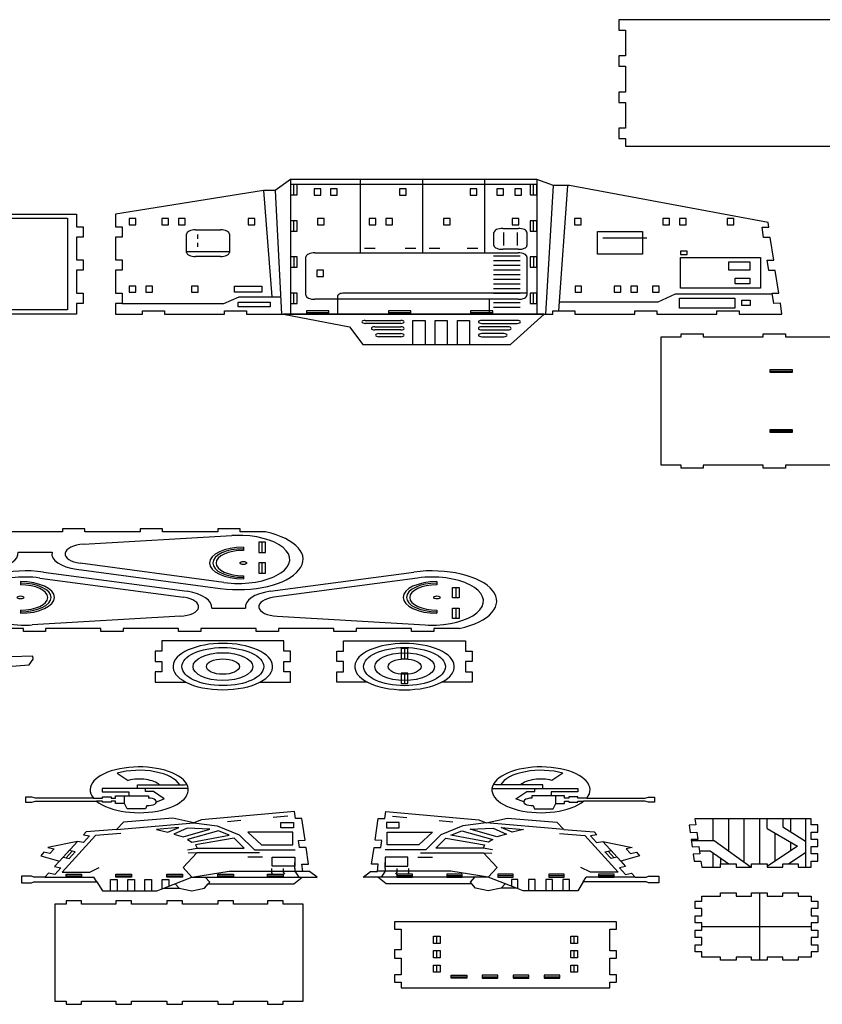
# Model space of a CAD drawing. Header units: centimetres. Extents: x -61 to 115850, y -602 to 46067.
# Tile 9 of 10: x 18808 to 56237, y 134 to 46067. Entities that reach past the tile are written whole.
import ezdxf

# ---------------------------------------------------------------- set-up
doc = ezdxf.new("R2010")
doc.units = ezdxf.units.CM
doc.header["$MEASUREMENT"] = 0
doc.layers.get('0').update_dxf_attribs({"linetype": 'CONTINUOUS'})
for name, color, linetype in [('corte', 1, 'CONTINUOUS'), ('corte interno', 6, 'CONTINUOUS'), ('detalhes', 2, 'CONTINUOUS'), ('engates', 5, 'CONTINUOUS'), ('furos', 3, 'CONTINUOUS')]:
    doc.layers.add(name, color=color, linetype=linetype)

# ---------------------------------------------------------------- blocks, each defined once
blk = doc.blocks.new('atat_all_parts')
at = {"layer": 'corte'}
for points in [[(581.05, 957.73), (454.05, 957.73), (454.05, 947.73), (457.05, 947.73), (457.05, 922.73), (454.05, 922.73), (454.05, 912.73), (457.05, 912.73), (457.05, 887.73), (454.05, 887.73), (454.05, 877.73), (457.05, 877.73), (457.05, 852.73), (454.05, 852.73), (454.05, 842.73), (457.05, 842.73), (457.05, 835.51), (581.05, 835.51)], [(209.45, 672.97), (85.45, 672.97)], [(85.45, 769.66), (209.45, 769.66), (209.45, 757.27), (212.45, 757.27), (212.45, 747.27), (209.45, 747.27), (209.45, 725.27), (212.45, 725.27), (212.45, 715.27), (209.45, 715.27), (209.45, 693.27), (212.45, 693.27), (212.45, 683.27), (209.45, 683.27), (209.45, 672.97)], [(556.11, 526.85), (529.11, 526.85), (529.11, 523.85), (519.11, 523.85), (519.11, 526.85), (492.11, 526.85), (492.11, 523.85), (482.11, 523.85), (482.11, 526.85), (473.03, 526.85), (473.03, 650.85), (482.11, 650.85), (482.11, 653.85), (492.11, 653.85), (492.11, 650.85), (519.11, 650.85), (519.11, 653.85), (529.11, 653.85), (529.11, 650.85), (556.11, 650.85)], [(170.28, 330.65), (188.08, 333.72), (189.93, 339.02), (189.72, 342.02), (179.74, 341.31)], [(215.39, 168.06), (212.66, 161.61), (209.9, 162.78), (196.57, 156.84), (199.33, 155.67), (197.39, 151.07), (194.69, 152.21), (193.34, 148.88), (201.8, 143.6), (199.63, 138.46), (202.39, 137.29), (199.67, 130.84), (196.9, 132.01), (195.24, 128.08), (190.24, 128.08), (189.24, 129.08), (184.61, 129.08), (184.61, 122.58), (189.24, 122.58), (190.24, 123.58), (218.65, 123.58), (221.15, 114.86), (245.73, 114.86), (248.78, 117.41), (255.71, 117.41), (261.49, 115.07), (267.24, 117.5), (268.89, 121.58), (307.52, 121.58), (311.27, 128.08), (317.95, 128.08), (314.55, 133.8), (311.47, 133.6), (311.14, 140.59), (314.14, 140.78), (312.96, 156.92), (309.97, 156.72), (309.52, 163.71), (312.51, 163.9), (311.15, 184.99), (308.15, 184.79), (307.7, 191.78), (265.78, 183.52), (262.41, 180.7), (252.88, 185.22), (230.65, 181.24), (227.49, 174.44), (213.79, 171.99), (212.62, 169.23), (215.39, 168.06)], [(441.26, 168.06), (443.98, 161.61), (446.74, 162.78), (460.08, 156.84), (457.31, 155.67), (459.26, 151.07), (461.96, 152.21), (463.31, 148.88), (454.85, 143.6), (457.02, 138.46), (454.25, 137.29), (456.98, 130.84), (459.74, 132.01), (461.4, 128.08), (466.4, 128.08), (467.4, 129.08), (472.03, 129.08), (472.03, 122.58), (467.4, 122.58), (466.4, 123.58), (438, 123.58), (435.5, 114.86), (410.91, 114.86), (407.87, 117.41), (400.93, 117.41), (395.15, 115.07), (389.4, 117.5), (387.75, 121.58), (349.13, 121.58), (345.37, 128.08), (338.69, 128.08), (342.09, 133.8), (345.18, 133.6), (345.5, 140.59), (342.51, 140.78), (343.68, 156.92), (346.67, 156.72), (347.13, 163.71), (344.13, 163.9), (345.5, 184.99), (348.49, 184.79), (348.95, 191.78), (390.87, 183.52), (394.23, 180.7), (403.76, 185.22), (426, 181.24), (429.15, 174.44), (442.85, 171.99), (444.02, 169.23), (441.26, 168.06)]]:
    blk.add_lwpolyline(points, dxfattribs=at)
for points in [[(424.2, 672.97), (424.2, 675.97), (434.2, 675.97), (434.2, 672.97), (461.2, 672.97), (461.2, 675.97), (471.2, 675.97), (471.2, 672.97), (498.2, 672.97), (498.2, 675.97), (508.2, 675.97), (508.2, 672.97), (527.57, 672.97), (526.84, 683.32), (523.84, 683.1), (523.13, 693.08), (526.13, 693.29), (524.57, 715.24), (521.58, 715.02), (520.87, 725), (523.86, 725.21), (522.3, 747.16), (519.31, 746.94), (518.6, 756.92), (521.6, 757.13), (521.29, 761.4), (431.83, 797.36), (424.54, 797.36), (417.1, 803.19), (305.91, 803.19), (299.09, 792.5), (293.74, 792.5), (227.13, 769.66), (227.13, 757.27), (230.13, 757.27), (230.13, 747.27), (227.13, 747.27), (227.13, 725.27), (230.13, 725.27), (230.13, 715.27), (227.13, 715.27), (227.13, 693.27), (230.13, 693.27), (230.13, 683.27), (227.13, 683.27), (227.13, 672.97), (239.2, 672.97), (239.2, 675.97), (249.2, 675.97), (249.2, 672.97), (276.2, 672.97), (276.2, 675.97), (286.2, 675.97), (286.2, 672.97), (302.88, 672.97), (332.52, 660.56), (338.59, 643.34), (405.21, 643.34), (420.32, 672.97)], [(488.74, 178.65), (485.74, 178.45), (486.19, 171.47), (489.19, 171.66), (489.64, 164.68), (486.65, 164.48), (487.1, 157.5), (490.09, 157.69), (490.55, 150.7), (487.55, 150.51), (488, 143.53), (491, 143.72), (491.37, 137.91), (499.89, 137.91), (499.89, 140.91), (506.89, 140.91), (506.89, 137.91), (513.89, 137.91), (513.89, 140.91), (520.89, 140.91), (520.89, 137.91), (527.89, 137.91), (527.89, 140.91), (534.89, 140.91), (534.89, 137.91), (540.77, 137.91), (540.77, 143.73), (543.77, 143.73), (543.77, 150.73), (540.77, 150.73), (540.77, 157.73), (543.77, 157.73), (543.77, 164.73), (540.77, 164.73), (540.77, 171.73), (543.77, 171.73), (543.77, 178.73), (540.77, 178.73), (540.77, 184.55), (488.35, 184.55)], [(543.77, 62.86), (543.77, 55.86), (540.77, 55.86), (540.77, 50.86), (534.89, 50.86), (534.89, 47.86), (527.89, 47.86), (527.89, 50.86), (520.89, 50.86), (520.89, 47.86), (513.89, 47.86), (513.89, 50.86), (506.89, 50.86), (506.89, 47.86), (499.89, 47.86), (499.89, 50.86), (491.37, 50.86), (491.37, 55.86), (488.37, 55.86), (488.37, 62.86), (491.37, 62.86), (491.37, 69.86), (488.37, 69.86), (488.37, 76.86), (491.37, 76.86), (491.37, 83.86), (488.37, 83.86), (488.37, 90.86), (491.37, 90.86), (491.37, 97.86), (488.37, 97.86), (488.37, 104.86), (491.37, 104.86), (491.37, 109.86), (499.89, 109.86), (499.89, 112.86), (506.89, 112.86), (506.89, 109.86), (513.89, 109.86), (513.89, 112.86), (520.89, 112.86), (520.89, 109.86), (527.89, 109.86), (527.89, 112.86), (534.89, 112.86), (534.89, 109.86), (540.77, 109.86), (540.77, 104.86), (543.77, 104.86), (543.77, 97.86), (540.77, 97.86), (540.77, 90.86), (543.77, 90.86), (543.77, 83.86), (540.77, 83.86), (540.77, 76.86), (543.77, 76.86), (543.77, 69.86), (540.77, 69.86), (540.77, 62.86)], [(199.77, 8.17), (204.77, 8.17), (204.77, 5.17), (211.77, 5.17), (211.77, 8.17), (227.22, 8.17), (227.22, 5.17), (234.22, 5.17), (234.22, 8.17), (250.22, 8.17), (250.22, 5.17), (257.22, 5.17), (257.22, 8.17), (257.22, 8.17), (273.22, 8.17), (273.22, 5.17), (280.22, 5.17), (280.22, 8.17), (295.67, 8.17), (295.67, 5.17), (302.67, 5.17), (302.67, 8.17), (311.63, 8.17), (311.63, 102.17), (302.67, 102.17), (302.67, 105.17), (295.67, 105.17), (295.67, 102.17), (280.22, 102.17), (280.22, 105.17), (273.22, 105.17), (273.22, 102.17), (257.22, 102.17), (257.22, 105.17), (250.22, 105.17), (250.22, 102.17), (234.22, 102.17), (234.22, 105.17), (227.22, 105.17), (227.22, 102.17), (211.77, 102.17), (211.77, 105.17), (204.77, 105.17), (204.77, 102.17), (199.77, 102.17)], [(352.91, 77.93), (355.91, 77.93), (355.91, 57.81), (352.91, 57.81), (352.91, 49.81), (355.91, 49.81), (355.91, 33.64), (352.91, 33.64), (352.91, 26.64), (355.91, 26.64), (355.91, 21.11), (449.91, 21.11), (449.91, 26.64), (452.91, 26.64), (452.91, 33.64), (449.91, 33.64), (449.91, 49.81), (452.91, 49.81), (452.91, 56.81), (449.91, 56.81), (449.91, 77.93), (452.91, 77.93), (452.91, 84.93), (352.91, 84.93)]]:
    blk.add_lwpolyline(points, close=True, dxfattribs=at)
for points in [[(183.19, 442.57), (198.44, 442.57, 0.363982), (209.51, 426.13), (274.31, 407.49, 0.925628), (294.71, 462.13), (283.21, 462.13), (283.21, 465.13), (273.21, 465.13), (273.21, 462.13), (248.21, 462.13), (248.21, 465.13), (238.21, 465.13), (238.21, 462.13), (213.21, 462.13), (213.21, 465.13), (203.21, 465.13), (203.21, 462.13), (178.21, 462.13), (178.21, 465.13), (168.21, 465.13), (168.21, 462.13), (143.21, 462.13), (143.21, 465.13), (133.21, 465.13), (133.21, 462.13), (108.21, 462.13), (108.21, 465.13), (98.21, 465.13), (98.21, 462.13), (86.91, 462.13, 0.925628), (107.31, 407.49), (172.11, 426.13, 0.329306)], [(270.49, 388.28), (285.75, 388.28, -0.363982), (296.82, 404.72), (361.62, 423.35, -0.925628), (382.01, 368.71), (370.52, 368.71), (370.52, 365.71), (360.52, 365.71), (360.52, 368.71), (335.52, 368.71), (335.52, 365.71), (325.52, 365.71), (325.52, 368.71), (300.52, 368.71), (300.52, 365.71), (290.52, 365.71), (290.52, 368.71), (265.52, 368.71), (265.52, 365.71), (255.52, 365.71), (255.52, 368.71), (230.52, 368.71), (230.52, 365.71), (220.52, 365.71), (220.52, 368.71), (195.52, 368.71), (195.52, 365.71), (185.52, 365.71), (185.52, 368.71), (174.22, 368.71, -0.925628), (194.62, 423.35), (259.42, 404.72, -0.329306)], [(244.97, 316.89), (258.77, 316.89, 0.445958), (292.17, 316.89), (305.97, 316.89), (305.97, 326.89), (302.97, 326.89), (302.97, 336.89), (305.97, 336.89), (305.97, 346.89), (302.97, 346.89), (302.97, 356.73), (247.97, 356.73), (247.97, 346.89), (244.97, 346.89), (244.97, 336.89), (247.97, 336.89), (247.97, 326.89), (244.97, 326.89)], [(326.9, 326.85), (329.9, 326.85), (329.9, 336.85), (326.9, 336.85), (326.9, 346.85), (329.9, 346.85), (329.9, 356.7), (384.9, 356.7), (384.9, 346.85), (387.9, 346.85), (387.9, 336.85), (384.9, 336.85), (384.9, 326.85), (387.9, 326.85), (387.9, 316.85), (374.1, 316.85, -0.445958), (340.7, 316.85), (326.9, 316.85)], [(186.48, 200.7), (189.3, 200.7), (190.93, 201.7), (218.53, 201.7, 26.588888), (217.1, 204.7), (190.93, 204.7), (189.3, 205.7), (186.48, 205.7)], [(470.16, 200.7), (467.34, 200.7), (465.71, 201.7), (438.11, 201.7, -26.588888), (439.54, 204.7), (465.71, 204.7), (467.34, 205.7), (470.16, 205.7)]]:
    blk.add_lwpolyline(points, format="xyb", close=True, dxfattribs=at)
at = {"layer": 'corte interno'}
for p, q in [((307.41, 788.19), (307.41, 798.19)), ((415.6, 788.19), (415.6, 798.19)), ((307.41, 753.19), (307.41, 763.19)), ((415.6, 753.19), (415.6, 763.19)), ((307.41, 728.19), (307.41, 718.19)), ((415.6, 728.19), (415.6, 718.19)), ((307.41, 683.19), (307.41, 693.19)), ((415.6, 683.19), (415.6, 693.19)), ((313.2, 674.47), (323.2, 674.47)), ((350.2, 674.47), (360.2, 674.47)), ((387.2, 674.47), (397.2, 674.47)), ((522.21, 617.85), (532.21, 617.85)), ((522.21, 559.85), (532.21, 559.85)), ((293.21, 442.28), (293.21, 452.28)), ((293.21, 422.28), (293.21, 432.28)), ((380.51, 408.56), (380.51, 398.56)), ((380.51, 388.56), (380.51, 378.56)), ((357.4, 349.27), (357.4, 339.27)), ((357.4, 325.68), (357.4, 315.68)), ((207.51, 153.26), (204.78, 146.81)), ((449.14, 153.26), (451.86, 146.81)), ((204.77, 129.58), (211.77, 129.58)), ((227.22, 129.58), (234.22, 129.58)), ((250.22, 129.58), (257.22, 129.58)), ((273.22, 129.58), (280.22, 129.58)), ((295.67, 129.58), (302.67, 129.58)), ((360.98, 129.58), (353.98, 129.58)), ((383.43, 129.58), (376.43, 129.58)), ((406.43, 129.58), (399.43, 129.58)), ((429.43, 129.58), (422.43, 129.58)), ((451.88, 129.58), (444.88, 129.58)), ((371.91, 64.12), (371.91, 71.12)), ((433.91, 64.12), (433.91, 71.12)), ((371.91, 50.12), (371.91, 57.12)), ((433.91, 50.12), (433.91, 57.12)), ((371.91, 36.12), (371.91, 43.12)), ((433.91, 36.12), (433.91, 43.12)), ((378.41, 31.8), (385.41, 31.8)), ((392.41, 31.8), (399.41, 31.8)), ((406.41, 31.8), (413.41, 31.8)), ((420.4, 31.8), (427.41, 31.8))]:
    blk.add_line(p, q, dxfattribs=at)
for centre, start, end in [((284.7, 432.06), 90, 270), ((184.22, 398.78), 270, 90), ((372.01, 398.78), 90, 270)]:
    blk.add_arc(centre, 13.79, start, end, dxfattribs=at)
at = {"layer": 'detalhes'}
for p, q in [((305.91, 803.19), (305.91, 672.97)), ((337.44, 803.19), (337.44, 732.2)), ((365.44, 803.19), (365.44, 732.2)), ((393.44, 803.19), (393.44, 732.2)), ((417.1, 803.19), (417.1, 672.97)), ((417.1, 798.19), (305.91, 798.19)), ((421.1, 672.97), (424.54, 797.36)), ((426.93, 675.97), (431.04, 797.36)), ((293.74, 792.5), (297.52, 689.49)), ((299.09, 792.5), (301.91, 672.97)), ((402.22, 739.2), (402.22, 751.78)), ((408.1, 751.78), (408.1, 739.2)), ((264.13, 745.78), (264.13, 749.78)), ((446.87, 746.76), (466.65, 746.76)), ((264.13, 738), (264.13, 742)), ((259.14, 733.5), (278.41, 733.5)), ((397.5, 729.2), (409.5, 729.2)), ((397.5, 724.7), (409.5, 724.7)), ((397.5, 720.2), (409.5, 720.2)), ((397.5, 715.7), (409.5, 715.7)), ((397.5, 711.2), (409.5, 711.2)), ((397.5, 706.7), (409.5, 706.7)), ((397.5, 702.2), (409.5, 702.2)), ((397.5, 697.7), (409.5, 697.7)), ((397.5, 693.2), (409.5, 693.2)), ((275.91, 683.27), (282.75, 689.49)), ((282.75, 689.49), (301.52, 689.49)), ((471.82, 684.65), (479.59, 692.55)), ((479.59, 692.55), (523.17, 692.55)), ((395.5, 687.2), (395.5, 672.97)), ((397.5, 684.2), (409.5, 684.2)), ((427.22, 684.65), (471.82, 684.65)), ((230.13, 683.27), (275.91, 683.27)), ((397.5, 679.7), (409.5, 679.7)), ((302.88, 672.97), (420.32, 672.97)), ((420.32, 672.97), (302.88, 672.97)), ((231.07, 199.37), (231.07, 206.84)), ((425.58, 199.37), (425.58, 206.84)), ((304.7, 187.11), (298.19, 185.83)), ((351.94, 187.11), (358.45, 185.83)), ((283.63, 182.96), (277.56, 181.76)), ((373.02, 182.96), (379.09, 181.76)), ((496.39, 184.55), (496.39, 163.54)), ((503.39, 184.55), (503.39, 153.76)), ((510.39, 184.55), (510.39, 142.98)), ((517.39, 184.55), (517.39, 140.91)), ((520.92, 175.38), (520.92, 184.55)), ((527.89, 184.55), (527.89, 176.85)), ((527.89, 184.55), (527.89, 176.85)), ((531.39, 184.55), (531.39, 172.16)), ((538.11, 184.55), (538.11, 137.91)), ((520.92, 175.38), (534.54, 158.26)), ((527.89, 176.85), (538.11, 163.14)), ((524.39, 171.02), (524.39, 143.57)), ((201.8, 143.6), (209.9, 162.78)), ((454.85, 143.6), (446.74, 162.78)), ((486.71, 163.54), (497.07, 163.54)), ((497.07, 163.54), (513.67, 137.91)), ((531.39, 162.22), (531.39, 153.69)), ((259.54, 154.45), (263.86, 156.18)), ((397.11, 154.45), (392.79, 156.18)), ((534.54, 158.26), (520.89, 138.51)), ((263.7, 151.69), (259.83, 151.48)), ((392.95, 151.69), (396.81, 151.48)), ((490.35, 153.76), (495.19, 153.76)), ((495.19, 153.76), (503.6, 140.91)), ((496.39, 151.92), (496.39, 137.91)), ((538.11, 151.77), (530.6, 140.91)), ((293.28, 147.44), (286.72, 147.44)), ((363.37, 147.44), (369.93, 147.44)), ((499.89, 146.57), (499.89, 140.91)), ((307.95, 136.46), (307.95, 142.34)), ((348.69, 136.46), (348.69, 142.34)), ((195.24, 128.08), (217.36, 128.08)), ((218.65, 123.58), (217.36, 128.08)), ((261.49, 128.08), (311.27, 128.08)), ((395.15, 128.08), (345.37, 128.08)), ((438, 123.58), (439.29, 128.08)), ((461.4, 128.08), (439.29, 128.08))]:
    blk.add_line(p, q, dxfattribs=at)
for points in [[(319.57, 788.12), (319.57, 794.12), (316.57, 794.12), (316.57, 788.12)], [(327.07, 788.12), (327.07, 794.12), (324.07, 794.12), (324.07, 788.12)], [(358.12, 788.12), (358.12, 794.12), (355.12, 794.12), (355.12, 788.12)], [(389.97, 788.12), (389.97, 794.12), (386.97, 794.12), (386.97, 788.12)], [(402.07, 788.12), (402.07, 794.12), (399.07, 794.12), (399.07, 788.12)], [(410.07, 788.12), (410.07, 794.12), (407.07, 794.12), (407.07, 788.12)], [(89.45, 765.66), (205.45, 765.66), (205.45, 676.97), (89.45, 676.97)], [(236.2, 759.28), (236.2, 765.28), (233.2, 765.28), (233.2, 759.28)], [(251.02, 759.28), (251.02, 765.28), (248.02, 765.28), (248.02, 759.28)], [(258.52, 759.28), (258.52, 765.28), (255.52, 765.28), (255.52, 759.28)], [(289.94, 759.28), (289.94, 765.28), (286.94, 765.28), (286.94, 759.28)], [(321.12, 759.28), (321.12, 765.28), (318.12, 765.28), (318.12, 759.28)], [(344.48, 759.28), (344.48, 765.28), (341.48, 765.28), (341.48, 759.28)], [(351.98, 759.28), (351.98, 765.28), (348.98, 765.28), (348.98, 759.28)], [(377.95, 759.28), (377.95, 765.28), (374.95, 765.28), (374.95, 759.28)], [(408.97, 759.28), (408.97, 765.28), (405.97, 765.28), (405.97, 759.28)], [(437.08, 759.28), (437.08, 765.28), (434.08, 765.28), (434.08, 759.28)], [(476.92, 759.28), (476.92, 765.28), (473.92, 765.28), (473.92, 759.28)], [(484.42, 759.28), (484.42, 765.28), (481.42, 765.28), (481.42, 759.28)], [(505.89, 759.28), (505.89, 765.28), (502.89, 765.28), (502.89, 759.28)], [(444.41, 752.95), (464.65, 752.95), (464.65, 730.79), (444.41, 730.79)], [(481.76, 730.66), (484.76, 730.66), (484.76, 733.66), (481.76, 733.66)], [(481.76, 727.66), (517.9, 727.66), (517.9, 698.03), (481.76, 698.03)], [(503.58, 723.51), (513.15, 723.51), (513.15, 715.47), (503.58, 715.47)], [(320.91, 709.4), (320.91, 715.4), (317.91, 715.4), (317.91, 709.4)], [(506.51, 707.62), (513.15, 707.62), (513.15, 702.04), (506.51, 702.04)], [(236.2, 694.08), (236.2, 700.08), (233.2, 700.08), (233.2, 694.08)], [(243.7, 694.08), (243.7, 700.08), (240.7, 700.08), (240.7, 694.08)], [(264.4, 694.08), (264.4, 700.08), (261.4, 700.08), (261.4, 694.08)], [(280.75, 700.02), (293.03, 700.02), (293.03, 693.99), (280.75, 693.99)], [(437.25, 694.02), (437.25, 700.02), (434.25, 700.02), (434.25, 694.02)], [(454.86, 694.02), (454.86, 700.02), (451.86, 700.02), (451.86, 694.02)], [(462.36, 694.02), (462.36, 700.02), (459.36, 700.02), (459.36, 694.02)], [(472.21, 694.02), (472.21, 700.02), (469.21, 700.02), (469.21, 694.02)], [(481.35, 688.38), (506.29, 688.38), (506.29, 678.58), (481.35, 678.58)], [(282.33, 684.44), (296.83, 684.44), (296.83, 679.94), (282.33, 679.94)], [(509.54, 686.41), (513.18, 686.41), (513.18, 681.22), (509.54, 681.22)], [(301.67, 180.9), (307.38, 180.9), (307.38, 175.96), (301.67, 175.96)], [(354.98, 180.9), (349.27, 180.9), (349.27, 175.96), (354.98, 175.96)], [(250.7, 171.77), (255.62, 176.23), (245.58, 174.33)], [(253.33, 169.85), (257.57, 167.14), (269.63, 174.5), (259.34, 175.47)], [(403.31, 169.85), (399.07, 167.14), (387.01, 174.5), (397.3, 175.47)], [(405.94, 171.77), (401.02, 176.23), (411.06, 174.33)], [(259.5, 164.67), (261.46, 162.02), (278.32, 168.76), (273.46, 172.91)], [(286.7, 171.86), (292.85, 159.32), (307.05, 159.32), (307.05, 171.86)], [(369.94, 171.86), (363.8, 159.32), (349.6, 159.32), (349.6, 171.86)], [(397.15, 164.67), (395.19, 162.02), (378.33, 168.76), (383.18, 172.91)], [(263.86, 156.18), (285.15, 156.18), (280.58, 165.92), (263.2, 159.42)], [(392.79, 156.18), (371.49, 156.18), (376.07, 165.92), (393.45, 159.42)], [(297.72, 147.44), (307.95, 147.44), (307.95, 138.96), (297.72, 138.96)], [(358.93, 147.44), (348.69, 147.44), (348.69, 138.96), (358.93, 138.96)]]:
    blk.add_lwpolyline(points, close=True, dxfattribs=at)
for points in [[(401.72, 755.78), (408.6, 755.78, -0.414214), (412.6, 751.78), (412.6, 739.14, -0.443852), (408.6, 735.7), (401.72, 735.7, -0.443852), (397.72, 739.14), (397.72, 751.78, -0.414214)], [(263.13, 754.39), (274.41, 754.39, -0.414214), (278.41, 750.39), (278.41, 732.62, -0.414214), (274.41, 728.62), (263.13, 728.62, -0.414214), (259.13, 732.62), (259.13, 750.39, -0.414214)], [(316.91, 732.2), (408.6, 732.2, -0.414214), (412.6, 728.2), (412.6, 691.2, -0.414214), (408.6, 687.2), (316.91, 687.2, -0.414214), (312.91, 691.2), (312.91, 728.2, -0.414214)], [(339.7, 666.87), (355.7, 666.87, -1), (355.7, 663.87), (339.7, 663.87, -1)], [(408.18, 666.87), (392.18, 666.87, 1), (392.18, 663.87), (408.18, 663.87, 1)], [(343.93, 660.56), (355.7, 660.56, -1), (355.7, 657.56), (343.93, 657.56, -1)], [(403.96, 660.56), (392.18, 660.56, 1), (392.18, 657.56), (403.96, 657.56, 1)], [(345.76, 651.06, -1), (345.76, 654.06), (355.7, 654.06, -1), (355.7, 651.06)], [(402.12, 651.06, 1), (402.12, 654.06), (392.18, 654.06, 1), (392.18, 651.06)], [(275.97, 413.26), (211.17, 431.89, -0.815673), (212.6, 450.28), (279.46, 458.66, -0.053847), (284.45, 458.76, -1.100694), (275.97, 413.26)], [(192.96, 417.59), (257.77, 398.95, -0.815673), (256.33, 380.56), (189.48, 372.18, -0.053847), (184.48, 372.09, -1.100694), (192.96, 417.59)], [(363.28, 417.59), (298.47, 398.95, 0.815673), (299.91, 380.56), (366.76, 372.18, 0.053847), (371.76, 372.09, 1.100694), (363.28, 417.59)]]:
    blk.add_lwpolyline(points, format="xyb", close=True, dxfattribs=at)
for points in [[(339.35, 736.7), (344.17, 736.7)], [(357.62, 736.7), (362.44, 736.7)], [(368.44, 736.7), (373.26, 736.7)], [(385.62, 736.7), (390.44, 736.7)], [(361.2, 643.34), (361.2, 666.87), (366.68, 666.87), (366.68, 643.34)], [(371.2, 643.34), (371.2, 666.87), (376.68, 666.87), (376.68, 643.34)], [(381.2, 643.34), (381.2, 666.87), (386.68, 666.87), (386.68, 643.34)], [(236.98, 214.1), (236.98, 217.41), (258.19, 217.41), (259.27, 217.69)], [(419.67, 214.1), (419.67, 217.41), (398.45, 217.41), (397.37, 217.69)], [(259.83, 214.1), (221.11, 214.1), (221.11, 210.6), (233.11, 210.6), (233.11, 206.84)], [(245.52, 201.05), (249.05, 203.92), (244.18, 211.08), (240.58, 211.08), (240.58, 214.1)], [(396.81, 214.1), (435.53, 214.1), (435.53, 210.6), (423.53, 210.6), (423.53, 206.84)], [(411.13, 201.05), (407.6, 203.92), (412.46, 211.08), (416.07, 211.08), (416.07, 214.1)], [(227.49, 174.44), (262.41, 180.7), (262.41, 180.7), (272.91, 177.91), (282.86, 169.28), (289.72, 154.69), (308.06, 154.69)], [(429.15, 174.44), (394.23, 180.7), (394.23, 180.7), (383.73, 177.91), (373.79, 169.28), (366.92, 154.69), (348.59, 154.69)], [(229.42, 170.47), (217.98, 168.42), (202.96, 132.85), (215.47, 132.85), (219.72, 137.47)], [(427.22, 170.47), (438.66, 168.42), (453.69, 132.85), (441.18, 132.85), (436.92, 137.47)], [(292.04, 151.69), (263.7, 151.69), (257.56, 137.51), (261.49, 128.08)], [(364.61, 151.69), (392.95, 151.69), (399.09, 137.51), (395.15, 128.08)], [(248.78, 117.41), (261.49, 128.08), (278.38, 133.97), (311.44, 133.97)], [(297.45, 136.46), (297.45, 132.4), (297.86, 131.08)], [(302.7, 136.46), (302.7, 132.92), (303.27, 131.08)], [(307.95, 136.46), (307.95, 133.97), (309.76, 128.08)], [(407.87, 117.41), (395.15, 128.08), (378.27, 133.97), (345.2, 133.97)], [(348.69, 136.46), (348.69, 133.97), (346.88, 128.08)], [(353.94, 136.46), (353.94, 132.92), (353.38, 131.08)], [(359.19, 136.46), (359.19, 132.4), (358.79, 131.08)], [(224.84, 114.86), (224.84, 125.87), (227.83, 125.87), (227.83, 114.86)], [(232.59, 114.86), (232.59, 125.87), (235.59, 125.87), (235.59, 114.86)], [(240.35, 114.86), (240.35, 125.87), (243.34, 125.87), (243.34, 114.86)], [(248.1, 116.85), (248.1, 125.87), (251.1, 125.87), (251.1, 119.36)], [(268.89, 121.58), (269.58, 123.29), (267.55, 128.08)], [(387.75, 121.58), (387.06, 123.29), (389.09, 128.08)], [(408.54, 116.85), (408.54, 125.87), (405.55, 125.87), (405.55, 119.36)], [(416.3, 114.86), (416.3, 125.87), (413.3, 125.87), (413.3, 114.86)], [(424.05, 114.86), (424.05, 125.87), (421.06, 125.87), (421.06, 114.86)], [(431.81, 114.86), (431.81, 125.87), (428.81, 125.87), (428.81, 114.86)], [(253.91, 121.67), (255.71, 117.41)], [(402.74, 121.67), (400.93, 117.41)]]:
    blk.add_lwpolyline(points, dxfattribs=at)
for points in [[(412.47, 693.2), (330.17, 693.2, 0.414214), (327.17, 690.2), (327.17, 672.97)], [(256, 217.41, 0.504588), (227.84, 228.75), (232.82, 221.81, -0.420172), (246.96, 217.41)], [(400.65, 217.41, -0.504588), (428.8, 228.75), (423.83, 221.81, 0.420172), (409.69, 217.41)], [(217.1, 204.7), (221.15, 204.7), (221.15, 205.97), (225.15, 205.97), (225.15, 204.7), (227.07, 204.7), (227.07, 206.84), (241.91, 206.84), (241.91, 204.65, -1.096972), (241.25, 197.5), (240.66, 194.38), (232.31, 194.38), (231.07, 199.37), (227.07, 199.37), (227.07, 201.7), (225.15, 201.7), (225.15, 200.8), (221.15, 200.8), (221.15, 201.7), (218.53, 201.7)], [(439.54, 204.7), (435.5, 204.7), (435.5, 205.97), (431.5, 205.97), (431.5, 204.7), (429.58, 204.7), (429.58, 206.84), (414.73, 206.84), (414.73, 204.65, 1.096972), (415.4, 197.5), (415.98, 194.38), (424.33, 194.38), (425.58, 199.37), (429.58, 199.37), (429.58, 201.7), (431.5, 201.7), (431.5, 200.8), (435.5, 200.8), (435.5, 201.7), (438.11, 201.7)]]:
    blk.add_lwpolyline(points, format="xyb", dxfattribs=at)
for centre, radius in [((275.47, 331.89), 18.45), ((357.4, 331.85), 18.45), ((275.47, 331.89), 13.45), ((357.4, 331.85), 13.45), ((275.47, 331.89), 7.45), ((357.4, 331.85), 7.45)]:
    blk.add_circle(centre, radius, dxfattribs=at)
for centre in [(275.47, 331.89), (357.4, 331.85)]:
    blk.add_arc(centre, 22.45, 318.0697, 221.9303, dxfattribs=at)
at = {"layer": 'engates'}
for p, q in [((517.39, 112.86), (517.39, 47.86)), ((491.37, 80.36), (540.77, 80.36))]:
    blk.add_line(p, q, dxfattribs=at)
for points in [[(305.91, 788.19), (308.91, 788.19), (308.91, 798.19), (305.91, 798.19)], [(414.1, 788.19), (417.1, 788.19), (417.1, 798.19), (414.1, 798.19)], [(305.91, 753.19), (308.91, 753.19), (308.91, 763.19), (305.91, 763.19)], [(414.1, 753.19), (417.1, 753.19), (417.1, 763.19), (414.1, 763.19)], [(305.91, 718.19), (308.91, 718.19), (308.91, 728.19), (305.91, 728.19)], [(414.1, 718.19), (417.1, 718.19), (417.1, 728.19), (414.1, 728.19)], [(305.91, 683.19), (308.91, 683.19), (308.91, 693.19), (305.91, 693.19)], [(414.1, 683.19), (417.1, 683.19), (417.1, 693.19), (414.1, 693.19)], [(313.2, 672.97), (323.2, 672.97), (323.2, 675.97), (313.2, 675.97)], [(350.2, 672.97), (360.2, 672.97), (360.2, 675.97), (350.2, 675.97)], [(387.2, 672.97), (397.2, 672.97), (397.2, 675.97), (387.2, 675.97)], [(522.21, 619.35), (532.21, 619.35), (532.21, 616.35), (522.21, 616.35)], [(522.21, 561.35), (532.21, 561.35), (532.21, 558.35), (522.21, 558.35)], [(291.71, 442.28), (294.71, 442.28), (294.71, 452.28), (291.71, 452.28)], [(291.71, 422.28), (294.71, 422.28), (294.71, 432.28), (291.71, 432.28)], [(379.01, 408.56), (382.01, 408.56), (382.01, 398.56), (379.01, 398.56)], [(379.01, 388.56), (382.01, 388.56), (382.01, 378.56), (379.01, 378.56)], [(355.9, 339.27), (358.9, 339.27), (358.9, 349.27), (355.9, 349.27)], [(355.9, 315.68), (358.9, 315.68), (358.9, 325.68), (355.9, 325.68)], [(204.77, 131.08), (211.77, 131.08), (211.77, 128.08), (204.77, 128.08)], [(227.22, 131.08), (234.22, 131.08), (234.22, 128.08), (227.22, 128.08)], [(250.22, 131.08), (257.22, 131.08), (257.22, 128.08), (250.22, 128.08)], [(273.22, 131.08), (280.22, 131.08), (280.22, 128.08), (273.22, 128.08)], [(295.67, 131.08), (302.67, 131.08), (302.67, 128.08), (295.67, 128.08)], [(360.98, 131.08), (353.98, 131.08), (353.98, 128.08), (360.98, 128.08)], [(383.43, 131.08), (376.43, 131.08), (376.43, 128.08), (383.43, 128.08)], [(406.43, 131.08), (399.43, 131.08), (399.43, 128.08), (406.43, 128.08)], [(429.43, 131.08), (422.43, 131.08), (422.43, 128.08), (429.43, 128.08)], [(451.88, 131.08), (444.88, 131.08), (444.88, 128.08), (451.88, 128.08)], [(370.41, 71.12), (373.41, 71.12), (373.41, 64.12), (370.41, 64.12)], [(432.41, 71.12), (435.41, 71.12), (435.41, 64.12), (432.41, 64.12)], [(370.41, 57.12), (373.41, 57.12), (373.41, 50.12), (370.41, 50.12)], [(432.41, 57.12), (435.41, 57.12), (435.41, 50.12), (432.41, 50.12)], [(370.41, 43.12), (373.41, 43.12), (373.41, 36.12), (370.41, 36.12)], [(432.41, 43.12), (435.41, 43.12), (435.41, 36.12), (432.41, 36.12)], [(378.41, 33.3), (385.41, 33.3), (385.41, 30.3), (378.41, 30.3)], [(392.41, 30.3), (399.41, 30.3), (399.41, 33.3), (392.41, 33.3)], [(406.41, 30.3), (413.41, 30.3), (413.41, 33.3), (406.41, 33.3)], [(420.4, 30.3), (427.41, 30.3), (427.41, 33.3), (420.4, 33.3)]]:
    blk.add_lwpolyline(points, close=True, dxfattribs=at)
for points in [[(284.7, 444.35, 1), (284.7, 419.77), (284.7, 416.77, -1), (284.7, 447.35)], [(184.22, 411.07, -1), (184.22, 386.49), (184.22, 383.49, 1), (184.22, 414.07)], [(372.01, 411.07, 1), (372.01, 386.49), (372.01, 383.49, -1), (372.01, 414.07)]]:
    blk.add_lwpolyline(points, format="xyb", close=True, dxfattribs=at)
for points in [[(208.89, 152.68), (206.13, 153.84), (203.4, 147.39), (206.17, 146.23), (208.89, 152.68)], [(447.76, 152.68), (450.52, 153.84), (453.24, 147.39), (450.48, 146.23), (447.76, 152.68)]]:
    blk.add_lwpolyline(points, dxfattribs=at)
at = {"layer": 'furos'}
for centre in [(284.7, 432.06), (184.22, 398.78), (372.01, 398.78)]:
    blk.add_circle(centre, 1.48, dxfattribs=at)

msp = doc.modelspace()

# ---------------------------------------------------------------- block references
at = {"color": 2, "xscale": 103.427572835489, "yscale": 48.22055047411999, "zscale": 103.427572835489}
msp.add_blockref('atat_all_parts', (-209, -115), dxfattribs=at)

doc.saveas('drawing.dxf')
